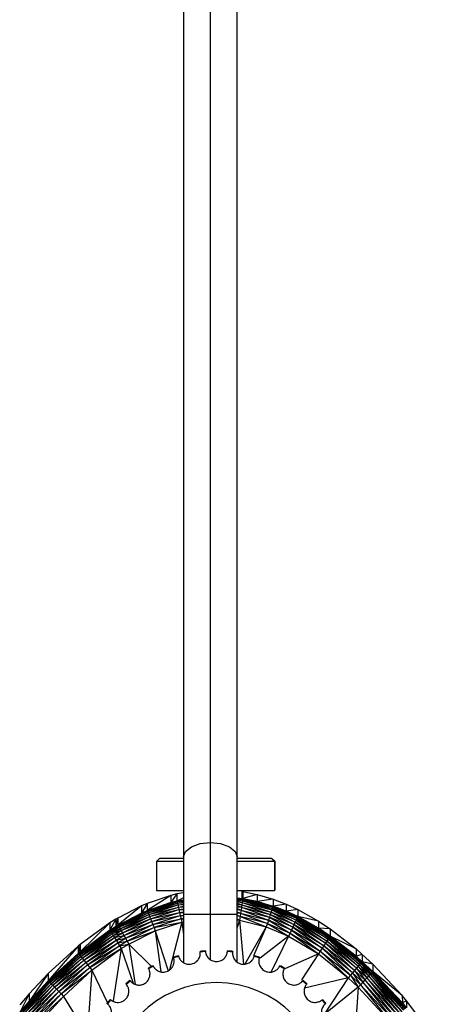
# Paper-space layout '_Derecha' of a CAD drawing. Header units: millimetres. Extents: x 0 to 133, y -13 to 1988.
# Tile 7 of 10: x 49 to 88, y 160 to 252. Entities that reach past the tile are written whole.
import ezdxf

# ---------------------------------------------------------------- set-up
doc = ezdxf.new("R2010")
doc.units = ezdxf.units.MM

psp = doc.layouts.new('_Derecha')

# ---------------------------------------------------------------- linework, layer by layer
at = {"color": 7, "linetype": 'Continuous', "lineweight": 25}
for p, q in [((63.904, 511.246), (63.904, 163.846)), ((66.404, 164.125), (66.404, 511.246)), ((68.904, 163.879), (68.904, 511.246)), ((61.682, 173.56), (61.382, 173.26)), ((61.682, 173.56), (63.917, 173.56)), ((61.704, 173.574), (61.689, 173.56)), ((61.704, 173.574), (63.914, 173.574)), ((68.892, 173.56), (72.082, 173.56)), ((68.895, 173.574), (72.104, 173.574)), ((72.082, 173.56), (72.382, 173.26)), ((72.104, 173.574), (72.404, 173.274)), ((61.382, 173.26), (61.382, 170.56)), ((63.904, 173.26), (61.382, 173.26)), ((72.382, 173.26), (68.904, 173.26)), ((72.404, 173.274), (72.367, 173.274)), ((72.382, 173.26), (72.382, 170.56)), ((72.404, 173.274), (72.404, 170.574)), ((62.735, 170.094), (60.519, 168.675)), ((62.735, 170.094), (60.519, 169.341)), ((61.382, 170.56), (63.904, 170.56)), ((63.288, 170.233), (62.735, 169.432)), ((63.288, 170.233), (62.735, 170.094)), ((62.735, 170.094), (62.735, 169.432)), ((63.904, 170.336), (63.288, 170.233)), ((63.288, 170.233), (63.288, 169.571)), ((63.904, 169.87), (63.288, 169.571)), ((68.904, 170.56), (72.382, 170.56)), ((68.904, 169.866), (69.425, 169.8)), ((68.904, 169.856), (69.421, 169.781)), ((69.421, 169.781), (68.904, 169.847)), ((68.904, 169.811), (69.41, 169.712)), ((69.382, 169.88), (69.382, 170.56)), ((69.404, 170.386), (69.404, 170.56)), ((69.404, 170.462), (69.425, 170.459)), ((69.425, 170.459), (69.404, 170.449)), ((69.421, 169.781), (69.41, 169.712)), ((69.425, 169.8), (69.421, 169.781)), ((69.421, 169.781), (72.214, 169.003)), ((69.421, 169.781), (72.237, 169.069)), ((70.753, 169.529), (69.421, 169.781)), ((69.425, 170.459), (69.425, 169.8)), ((69.425, 170.459), (70.753, 170.189)), ((70.753, 170.189), (69.425, 169.8)), ((69.425, 169.8), (70.753, 169.529)), ((70.753, 170.189), (70.753, 169.529)), ((70.753, 170.189), (72.245, 169.748)), ((72.382, 170.574), (72.404, 170.574)), ((60.003, 169.121), (57.795, 167.311)), ((60.003, 169.121), (57.795, 167.984)), ((60.519, 169.341), (60.003, 168.453)), ((60.519, 169.341), (60.003, 169.121)), ((60.003, 169.121), (60.003, 168.453)), ((60.519, 168.675), (62.735, 169.432)), ((60.519, 169.341), (60.519, 168.675)), ((63.294, 169.553), (60.529, 168.657)), ((60.529, 168.657), (63.311, 169.485)), ((62.735, 169.432), (60.529, 168.657)), ((60.556, 168.593), (63.311, 169.485)), ((60.556, 168.593), (63.338, 169.37)), ((60.602, 168.484), (63.338, 169.37)), ((60.602, 168.484), (63.375, 169.21)), ((60.663, 168.332), (63.375, 169.21)), ((60.663, 168.332), (63.422, 169.01)), ((60.74, 168.141), (63.422, 169.01)), ((62.735, 169.432), (63.288, 169.571)), ((63.294, 169.553), (62.735, 169.432)), ((63.288, 169.571), (63.904, 169.675)), ((63.288, 169.571), (63.294, 169.553)), ((63.904, 169.661), (63.294, 169.553)), ((63.904, 169.646), (63.294, 169.553)), ((63.294, 169.553), (63.904, 169.629)), ((63.294, 169.553), (63.311, 169.485)), ((63.311, 169.485), (63.904, 169.575)), ((63.311, 169.485), (63.904, 169.548)), ((63.311, 169.485), (63.338, 169.37)), ((63.338, 169.37), (63.904, 169.456)), ((63.338, 169.37), (63.904, 169.419)), ((63.338, 169.37), (63.375, 169.21)), ((63.375, 169.21), (63.904, 169.291)), ((63.375, 169.21), (63.904, 169.247)), ((63.375, 169.21), (63.422, 169.01)), ((63.422, 169.01), (63.904, 169.083)), ((63.422, 169.01), (63.904, 169.036)), ((63.422, 169.01), (63.476, 168.774)), ((68.904, 169.777), (69.41, 169.712)), ((68.904, 169.714), (69.392, 169.596)), ((68.904, 169.658), (69.392, 169.596)), ((68.904, 169.568), (69.368, 169.434)), ((68.904, 169.493), (69.368, 169.434)), ((68.904, 169.376), (69.337, 169.231)), ((68.904, 169.286), (69.337, 169.231)), ((68.904, 169.142), (69.301, 168.992)), ((68.904, 169.042), (69.301, 168.992)), ((68.904, 168.871), (69.262, 168.723)), ((69.301, 168.992), (69.262, 168.723)), ((69.337, 169.231), (69.301, 168.992)), ((69.301, 168.992), (71.903, 168.055)), ((69.301, 168.992), (71.987, 168.313)), ((69.368, 169.434), (69.337, 169.231)), ((69.337, 169.231), (71.987, 168.313)), ((69.337, 169.231), (72.061, 168.542)), ((69.392, 169.596), (69.368, 169.434)), ((69.368, 169.434), (72.061, 168.542)), ((69.368, 169.434), (72.125, 168.737)), ((69.41, 169.712), (69.392, 169.596)), ((69.392, 169.596), (72.125, 168.737)), ((69.392, 169.596), (72.177, 168.892)), ((69.41, 169.712), (72.177, 168.892)), ((69.41, 169.712), (72.214, 169.003)), ((72.245, 169.748), (70.753, 169.529)), ((72.237, 169.069), (70.753, 169.529)), ((70.753, 169.529), (72.245, 169.087)), ((72.177, 168.892), (72.125, 168.737)), ((72.214, 169.003), (72.177, 168.892)), ((72.177, 168.892), (74.388, 167.785)), ((74.458, 167.932), (72.177, 168.892)), ((72.237, 169.069), (72.214, 169.003)), ((72.214, 169.003), (74.458, 167.932)), ((74.51, 168.037), (72.214, 169.003)), ((72.245, 169.087), (72.237, 169.069)), ((72.237, 169.069), (74.51, 168.037)), ((74.541, 168.099), (72.237, 169.069)), ((73.462, 168.619), (72.237, 169.069)), ((72.245, 169.748), (72.245, 169.087)), ((72.245, 169.748), (73.462, 169.281)), ((73.462, 169.281), (72.245, 169.087)), ((73.462, 168.619), (72.245, 169.087)), ((73.462, 169.281), (73.462, 168.619)), ((73.462, 169.281), (74.552, 168.78)), ((57.795, 167.984), (57.602, 167.196)), ((57.795, 167.984), (57.602, 167.87)), ((57.795, 167.311), (60.003, 168.453)), ((57.795, 167.984), (57.795, 167.311)), ((60.529, 168.657), (57.807, 167.295)), ((57.807, 167.295), (60.556, 168.593)), ((60.003, 168.453), (57.807, 167.295)), ((57.844, 167.235), (60.556, 168.593)), ((57.844, 167.235), (60.602, 168.484)), ((57.904, 167.133), (60.602, 168.484)), ((57.904, 167.133), (60.663, 168.332)), ((57.986, 166.991), (60.663, 168.332)), ((57.986, 166.991), (60.74, 168.141)), ((58.088, 166.813), (60.74, 168.141)), ((60.003, 168.453), (60.519, 168.675)), ((60.529, 168.657), (60.003, 168.453)), ((60.519, 168.675), (60.529, 168.657)), ((60.529, 168.657), (60.556, 168.593)), ((60.556, 168.593), (60.602, 168.484)), ((60.602, 168.484), (60.663, 168.332)), ((60.663, 168.332), (60.74, 168.141)), ((60.74, 168.141), (63.476, 168.774)), ((60.74, 168.141), (60.83, 167.917)), ((60.83, 167.917), (63.476, 168.774)), ((60.83, 167.917), (63.537, 168.508)), ((60.931, 167.664), (63.537, 168.508)), ((60.931, 167.664), (63.603, 168.219)), ((61.04, 167.389), (63.603, 168.219)), ((63.476, 168.774), (63.904, 168.839)), ((63.476, 168.774), (63.904, 168.791)), ((63.476, 168.774), (63.537, 168.508)), ((63.537, 168.508), (63.904, 168.564)), ((63.537, 168.508), (63.904, 168.519)), ((63.537, 168.508), (63.603, 168.219)), ((63.603, 168.219), (63.904, 168.265)), ((63.603, 168.219), (63.904, 168.225)), ((63.603, 168.219), (63.673, 167.914)), ((63.904, 167.949), (63.673, 167.914)), ((63.904, 168.354), (68.904, 168.354)), ((68.904, 168.768), (69.262, 168.723)), ((68.904, 168.57), (69.218, 168.43)), ((68.904, 168.47), (69.218, 168.43)), ((68.904, 168.247), (69.173, 168.12)), ((69.173, 168.12), (68.904, 168.155)), ((69.173, 168.12), (69.126, 167.802)), ((69.218, 168.43), (69.173, 168.12)), ((69.173, 168.12), (71.619, 167.172)), ((71.717, 167.477), (69.173, 168.12)), ((69.262, 168.723), (69.218, 168.43)), ((69.218, 168.43), (71.717, 167.477)), ((69.218, 168.43), (71.812, 167.774)), ((69.262, 168.723), (71.812, 167.774)), ((69.262, 168.723), (71.903, 168.055)), ((71.903, 168.055), (71.812, 167.774)), ((71.987, 168.313), (71.903, 168.055)), ((71.903, 168.055), (73.957, 166.871)), ((74.082, 167.138), (71.903, 168.055)), ((72.061, 168.542), (71.987, 168.313)), ((71.987, 168.313), (74.082, 167.138)), ((74.197, 167.383), (71.987, 168.313)), ((72.125, 168.737), (72.061, 168.542)), ((72.061, 168.542), (74.197, 167.383)), ((74.3, 167.6), (72.061, 168.542)), ((72.125, 168.737), (74.3, 167.6)), ((74.388, 167.785), (72.125, 168.737)), ((74.552, 168.78), (73.462, 168.619)), ((74.541, 168.099), (73.462, 168.619)), ((74.552, 168.116), (73.462, 168.619)), ((74.51, 168.037), (74.458, 167.932)), ((74.541, 168.099), (74.51, 168.037)), ((74.51, 168.037), (77.46, 166.137)), ((77.527, 166.234), (74.51, 168.037)), ((74.552, 168.116), (74.541, 168.099)), ((74.541, 168.099), (77.527, 166.234)), ((77.568, 166.29), (74.541, 168.099)), ((76.474, 167.038), (74.541, 168.099)), ((74.552, 168.78), (74.552, 168.116)), ((74.552, 168.78), (76.474, 167.707)), ((76.474, 167.038), (74.552, 168.116)), ((76.474, 167.707), (74.552, 168.116)), ((57.047, 167.529), (54.288, 164.849)), ((57.047, 167.529), (54.288, 165.535)), ((57.602, 167.87), (57.047, 166.853)), ((57.602, 167.87), (57.047, 167.529)), ((57.047, 167.529), (57.047, 166.853)), ((57.047, 166.853), (57.602, 167.196)), ((57.807, 167.295), (57.06, 166.837)), ((57.06, 166.837), (57.844, 167.235)), ((57.602, 167.196), (57.06, 166.837)), ((57.099, 166.779), (57.844, 167.235)), ((57.099, 166.779), (57.904, 167.133)), ((57.163, 166.679), (57.904, 167.133)), ((57.602, 167.87), (57.602, 167.196)), ((57.602, 167.196), (57.795, 167.311)), ((57.807, 167.295), (57.602, 167.196)), ((57.795, 167.311), (57.807, 167.295)), ((57.807, 167.295), (57.844, 167.235)), ((57.844, 167.235), (57.904, 167.133)), ((57.904, 167.133), (57.986, 166.991)), ((58.088, 166.813), (60.83, 167.917)), ((58.207, 166.604), (60.83, 167.917)), ((58.207, 166.604), (60.931, 167.664)), ((58.341, 166.367), (60.931, 167.664)), ((58.341, 166.367), (61.04, 167.389)), ((58.486, 166.11), (61.04, 167.389)), ((58.486, 166.11), (61.155, 167.098)), ((61.155, 167.098), (58.638, 165.838)), ((60.83, 167.917), (60.931, 167.664)), ((60.931, 167.664), (61.04, 167.389)), ((61.04, 167.389), (63.673, 167.914)), ((61.04, 167.389), (61.155, 167.098)), ((63.673, 167.914), (61.155, 167.098)), ((61.155, 167.098), (63.744, 167.6)), ((61.155, 167.098), (61.273, 166.799)), ((61.273, 166.799), (63.744, 167.6)), ((63.744, 167.6), (62.608, 163.149)), ((63.673, 167.914), (63.904, 167.917)), ((63.673, 167.914), (63.744, 167.6)), ((63.744, 167.6), (63.904, 167.625)), ((63.744, 167.6), (63.904, 166.44)), ((68.904, 167.911), (69.126, 167.802)), ((68.904, 167.83), (69.126, 167.802)), ((69.126, 167.802), (68.904, 167.12)), ((69.126, 167.802), (71.619, 167.172)), ((69.126, 167.802), (69.494, 163.686)), ((71.619, 167.172), (69.61, 163.694)), ((71.619, 167.172), (70.415, 164.461)), ((71.717, 167.477), (71.619, 167.172)), ((71.619, 167.172), (73.691, 166.299)), ((71.812, 167.774), (71.717, 167.477)), ((71.717, 167.477), (73.691, 166.299)), ((71.717, 167.477), (73.825, 166.589)), ((71.812, 167.774), (73.825, 166.589)), ((73.957, 166.871), (71.812, 167.774)), ((74.082, 167.138), (73.957, 166.871)), ((74.197, 167.383), (74.082, 167.138)), ((74.082, 167.138), (76.81, 165.165)), ((76.972, 165.41), (74.082, 167.138)), ((74.3, 167.6), (74.197, 167.383)), ((74.197, 167.383), (76.972, 165.41)), ((77.121, 165.635), (74.197, 167.383)), ((74.388, 167.785), (74.3, 167.6)), ((74.3, 167.6), (77.121, 165.635)), ((77.255, 165.834), (74.3, 167.6)), ((74.458, 167.932), (74.388, 167.785)), ((74.388, 167.785), (77.255, 165.834)), ((77.369, 166.003), (74.388, 167.785)), ((74.458, 167.932), (77.369, 166.003)), ((77.46, 166.137), (74.458, 167.932)), ((76.474, 167.707), (76.474, 167.038)), ((76.474, 167.707), (77.582, 166.975)), ((77.568, 166.29), (76.474, 167.038)), ((77.582, 166.305), (76.474, 167.038)), ((77.582, 166.975), (76.474, 167.038)), ((57.047, 166.853), (54.114, 164.68)), ((57.06, 166.837), (54.114, 164.68)), ((54.114, 164.68), (57.099, 166.779)), ((54.16, 164.627), (57.099, 166.779)), ((54.16, 164.627), (57.163, 166.679)), ((54.235, 164.536), (57.163, 166.679)), ((54.235, 164.536), (57.25, 166.541)), ((54.288, 164.849), (57.047, 166.853)), ((54.339, 164.409), (57.25, 166.541)), ((54.339, 164.409), (57.357, 166.366)), ((54.467, 164.25), (57.357, 166.366)), ((54.467, 164.25), (57.484, 166.161)), ((54.617, 164.062), (57.484, 166.161)), ((57.047, 166.853), (57.06, 166.837)), ((57.06, 166.837), (57.099, 166.779)), ((57.099, 166.779), (57.163, 166.679)), ((57.163, 166.679), (57.986, 166.991)), ((57.163, 166.679), (57.25, 166.541)), ((57.25, 166.541), (57.986, 166.991)), ((57.25, 166.541), (58.088, 166.813)), ((57.25, 166.541), (57.357, 166.366)), ((57.357, 166.366), (58.088, 166.813)), ((57.357, 166.366), (58.207, 166.604)), ((57.357, 166.366), (57.484, 166.161)), ((57.484, 166.161), (58.207, 166.604)), ((57.484, 166.161), (58.341, 166.367)), ((57.484, 166.161), (57.626, 165.929)), ((57.626, 165.929), (58.341, 166.367)), ((57.626, 165.929), (58.486, 166.11)), ((57.779, 165.677), (58.486, 166.11)), ((57.986, 166.991), (58.088, 166.813)), ((58.088, 166.813), (58.207, 166.604)), ((58.207, 166.604), (58.341, 166.367)), ((58.341, 166.367), (58.486, 166.11)), ((58.486, 166.11), (58.638, 165.838)), ((58.638, 165.838), (61.273, 166.799)), ((58.795, 165.558), (61.273, 166.799)), ((61.273, 166.799), (62.471, 163.064)), ((61.273, 166.799), (61.799, 162.971)), ((73.691, 166.299), (71.045, 164.251)), ((73.691, 166.299), (72.07, 162.963)), ((73.825, 166.589), (73.691, 166.299)), ((73.691, 166.299), (76.465, 164.64)), ((73.957, 166.871), (73.825, 166.589)), ((73.825, 166.589), (76.465, 164.64)), ((73.825, 166.589), (76.639, 164.906)), ((73.957, 166.871), (76.639, 164.906)), ((76.81, 165.165), (73.957, 166.871)), ((77.46, 166.137), (77.369, 166.003)), ((77.527, 166.234), (77.46, 166.137)), ((77.46, 166.137), (80.313, 163.648)), ((80.42, 163.769), (77.46, 166.137)), ((77.568, 166.29), (77.527, 166.234)), ((77.527, 166.234), (80.42, 163.769)), ((80.499, 163.856), (77.527, 166.234)), ((77.582, 166.305), (77.568, 166.29)), ((77.568, 166.29), (80.499, 163.856)), ((80.547, 163.907), (77.568, 166.29)), ((79.981, 164.433), (77.568, 166.29)), ((77.582, 166.975), (77.582, 166.305)), ((77.582, 166.975), (79.981, 165.11)), ((79.981, 164.433), (77.582, 166.305)), ((79.981, 165.11), (77.582, 166.305)), ((54.098, 165.38), (51.305, 162.124)), ((54.098, 165.38), (51.305, 162.824)), ((54.288, 165.535), (54.098, 164.693)), ((54.288, 165.535), (54.098, 165.38)), ((54.098, 165.38), (54.098, 164.693)), ((54.288, 165.535), (54.288, 164.849)), ((54.617, 164.062), (57.626, 165.929)), ((54.786, 163.849), (57.626, 165.929)), ((54.786, 163.849), (57.779, 165.677)), ((54.968, 163.618), (57.779, 165.677)), ((54.968, 163.618), (57.941, 165.41)), ((57.941, 165.41), (55.16, 163.374)), ((57.626, 165.929), (57.779, 165.677)), ((57.779, 165.677), (58.638, 165.838)), ((57.779, 165.677), (57.941, 165.41)), ((58.638, 165.838), (57.941, 165.41)), ((57.941, 165.41), (58.795, 165.558)), ((57.941, 165.41), (58.106, 165.136)), ((58.106, 165.136), (58.795, 165.558)), ((58.638, 165.838), (58.795, 165.558)), ((58.795, 165.558), (60.919, 163.471)), ((58.795, 165.558), (59.388, 161.808)), ((76.972, 165.41), (76.81, 165.165)), ((77.121, 165.635), (76.972, 165.41)), ((76.972, 165.41), (79.657, 162.887)), ((79.847, 163.11), (76.972, 165.41)), ((77.255, 165.834), (77.121, 165.635)), ((77.121, 165.635), (79.847, 163.11)), ((80.022, 163.314), (77.121, 165.635)), ((77.369, 166.003), (77.255, 165.834)), ((77.255, 165.834), (80.022, 163.314)), ((80.179, 163.495), (77.255, 165.834)), ((77.369, 166.003), (80.179, 163.495)), ((80.313, 163.648), (77.369, 166.003)), ((51.305, 162.124), (54.098, 164.693)), ((54.114, 164.68), (51.305, 162.124)), ((54.114, 164.68), (51.322, 162.113)), ((51.322, 162.113), (54.16, 164.627)), ((51.374, 162.065), (54.16, 164.627)), ((51.374, 162.065), (54.235, 164.536)), ((51.458, 161.982), (54.235, 164.536)), ((51.458, 161.982), (54.339, 164.409)), ((51.573, 161.866), (54.339, 164.409)), ((54.098, 164.693), (54.288, 164.849)), ((54.098, 164.693), (54.114, 164.68)), ((54.288, 164.849), (54.114, 164.68)), ((54.114, 164.68), (54.16, 164.627)), ((54.16, 164.627), (54.235, 164.536)), ((54.235, 164.536), (54.339, 164.409)), ((54.339, 164.409), (54.467, 164.25)), ((55.16, 163.374), (58.106, 165.136)), ((55.357, 163.122), (58.106, 165.136)), ((58.106, 165.136), (57.34, 160.256)), ((58.106, 165.136), (59.22, 161.928)), ((76.465, 164.64), (73.332, 163.251)), ((76.465, 164.64), (74.886, 162.213)), ((76.639, 164.906), (76.465, 164.64)), ((76.465, 164.64), (79.251, 162.41)), ((76.81, 165.165), (76.639, 164.906)), ((76.639, 164.906), (79.251, 162.41)), ((76.639, 164.906), (79.456, 162.652)), ((76.81, 165.165), (79.456, 162.652)), ((79.657, 162.887), (76.81, 165.165)), ((79.981, 165.11), (79.981, 164.433)), ((80.563, 164.597), (79.981, 165.11)), ((80.563, 164.597), (79.981, 164.433)), ((79.981, 164.433), (80.547, 163.907)), ((80.564, 163.919), (79.981, 164.433)), ((80.563, 164.597), (80.564, 163.919)), ((81.547, 163.679), (80.563, 164.597)), ((51.573, 161.866), (54.467, 164.25)), ((51.717, 161.721), (54.467, 164.25)), ((51.717, 161.721), (54.617, 164.062)), ((51.884, 161.548), (54.617, 164.062)), ((51.884, 161.548), (54.786, 163.849)), ((52.072, 161.354), (54.786, 163.849)), ((52.072, 161.354), (54.968, 163.618)), ((52.276, 161.142), (54.968, 163.618)), ((52.276, 161.142), (55.16, 163.374)), ((55.16, 163.374), (52.491, 160.918)), ((54.467, 164.25), (54.617, 164.062)), ((54.617, 164.062), (54.786, 163.849)), ((54.786, 163.849), (54.968, 163.618)), ((54.968, 163.618), (55.16, 163.374)), ((55.16, 163.374), (55.357, 163.122)), ((80.179, 163.495), (80.022, 163.314)), ((80.313, 163.648), (80.179, 163.495)), ((80.179, 163.495), (80.982, 162.416)), ((81.145, 162.591), (80.179, 163.495)), ((80.42, 163.769), (80.313, 163.648)), ((80.313, 163.648), (81.145, 162.591)), ((81.284, 162.739), (80.313, 163.648)), ((80.499, 163.856), (80.42, 163.769)), ((80.42, 163.769), (81.284, 162.739)), ((81.396, 162.856), (80.42, 163.769)), ((80.547, 163.907), (80.499, 163.856)), ((80.499, 163.856), (81.396, 162.856)), ((81.479, 162.94), (80.499, 163.856)), ((80.564, 163.919), (80.547, 163.907)), ((80.547, 163.907), (81.479, 162.94)), ((81.529, 162.989), (80.547, 163.907)), ((81.529, 162.989), (80.564, 163.919)), ((81.545, 163), (80.564, 163.919)), ((81.547, 163.679), (80.564, 163.919)), ((81.547, 163.679), (81.545, 163)), ((84.276, 160.769), (81.547, 163.679)), ((51.305, 162.824), (49.513, 160.205)), ((49.513, 160.914), (51.305, 162.824)), ((51.305, 162.824), (51.305, 162.124)), ((52.491, 160.918), (55.357, 163.122)), ((55.357, 163.122), (52.711, 160.688)), ((55.357, 163.122), (54.935, 157.121)), ((55.357, 163.122), (56.82, 160.086)), ((79.456, 162.652), (79.251, 162.41)), ((79.657, 162.887), (79.456, 162.652)), ((79.456, 162.652), (80.179, 161.542)), ((79.456, 162.652), (80.393, 161.776)), ((79.847, 163.11), (79.657, 162.887)), ((79.657, 162.887), (80.393, 161.776)), ((80.601, 162.004), (79.657, 162.887)), ((80.022, 163.314), (79.847, 163.11)), ((79.847, 163.11), (80.601, 162.004)), ((80.799, 162.219), (79.847, 163.11)), ((80.022, 163.314), (80.799, 162.219)), ((80.982, 162.416), (80.022, 163.314)), ((81.145, 162.591), (80.982, 162.416)), ((81.284, 162.739), (81.145, 162.591)), ((81.145, 162.591), (84.058, 159.1)), ((84.238, 159.257), (81.145, 162.591)), ((81.396, 162.856), (81.284, 162.739)), ((81.284, 162.739), (84.238, 159.257)), ((84.392, 159.389), (81.284, 162.739)), ((81.479, 162.94), (81.396, 162.856)), ((81.396, 162.856), (84.392, 159.389)), ((84.515, 159.494), (81.396, 162.856)), ((81.529, 162.989), (81.479, 162.94)), ((81.479, 162.94), (84.515, 159.494)), ((84.606, 159.568), (81.479, 162.94)), ((81.545, 163), (81.529, 162.989)), ((81.529, 162.989), (84.606, 159.568)), ((84.661, 159.611), (81.529, 162.989)), ((84.293, 160.074), (81.529, 162.989)), ((84.293, 160.074), (81.545, 163)), ((84.276, 160.769), (81.545, 163)), ((51.322, 162.113), (48.657, 159.181)), ((48.657, 159.181), (51.374, 162.065)), ((48.712, 159.137), (51.374, 162.065)), ((48.712, 159.137), (51.458, 161.982)), ((48.803, 159.062), (51.458, 161.982)), ((48.803, 159.062), (51.573, 161.866)), ((48.928, 158.956), (51.573, 161.866)), ((48.928, 158.956), (51.717, 161.721)), ((49.082, 158.823), (51.717, 161.721)), ((49.082, 158.823), (51.884, 161.548)), ((49.263, 158.665), (51.884, 161.548)), ((49.513, 160.205), (51.305, 162.124)), ((49.513, 160.205), (51.322, 162.113)), ((51.305, 162.124), (51.322, 162.113)), ((51.322, 162.113), (51.374, 162.065)), ((51.374, 162.065), (51.458, 161.982)), ((51.458, 161.982), (51.573, 161.866)), ((51.573, 161.866), (51.717, 161.721)), ((51.717, 161.721), (51.884, 161.548)), ((51.884, 161.548), (52.072, 161.354)), ((79.251, 162.41), (75.183, 161.444)), ((79.251, 162.41), (76.991, 158.971)), ((80.179, 161.542), (76.991, 158.971)), ((79.251, 162.41), (80.179, 161.542)), ((80.179, 161.542), (79.811, 156.018)), ((80.393, 161.776), (80.179, 161.542)), ((80.179, 161.542), (83.172, 158.315)), ((80.601, 162.004), (80.393, 161.776)), ((80.393, 161.776), (83.172, 158.315)), ((80.393, 161.776), (83.408, 158.525)), ((80.799, 162.219), (80.601, 162.004)), ((80.601, 162.004), (83.408, 158.525)), ((83.638, 158.73), (80.601, 162.004)), ((80.982, 162.416), (80.799, 162.219)), ((80.799, 162.219), (83.638, 158.73)), ((83.856, 158.923), (80.799, 162.219)), ((80.982, 162.416), (83.856, 158.923)), ((84.058, 159.1), (80.982, 162.416)), ((49.513, 160.914), (48.638, 159.191)), ((49.513, 160.914), (48.638, 159.905)), ((49.263, 158.665), (52.072, 161.354)), ((49.465, 158.487), (52.072, 161.354)), ((49.465, 158.487), (52.276, 161.142)), ((49.513, 160.914), (49.513, 160.205)), ((49.685, 158.292), (52.276, 161.142)), ((49.685, 158.292), (52.491, 160.918)), ((49.916, 158.086), (52.491, 160.918)), ((49.916, 158.086), (52.711, 160.688)), ((52.711, 160.688), (50.153, 157.874)), ((52.072, 161.354), (52.276, 161.142)), ((52.276, 161.142), (52.491, 160.918)), ((52.491, 160.918), (52.711, 160.688)), ((52.711, 160.688), (54.935, 157.121)), ((84.276, 160.769), (84.293, 160.074)), ((84.691, 160.28), (84.276, 160.769)), ((48.638, 159.191), (49.513, 160.205)), ((49.513, 160.205), (48.657, 159.181)), ((84.691, 160.28), (84.293, 160.074)), ((84.293, 160.074), (84.661, 159.611)), ((84.68, 159.62), (84.293, 160.074)), ((84.691, 160.28), (84.68, 159.62)), ((88.109, 155.766), (84.691, 160.28))]:
    psp.add_line(p, q, dxfattribs=at)
at = {"color": 7, "linetype": 'Continuous', "lineweight": 25, "flags": 128}
for points in [[(63.904, 173.692), (64.095, 174.203), (64.637, 174.636), (65.448, 174.925), (66.404, 175.027)], [(66.404, 175.027), (67.361, 174.925), (68.172, 174.636), (68.714, 174.203), (68.904, 173.692)]]:
    psp.add_lwpolyline(points, dxfattribs=at)
at = {"color": 7, "linetype": 'Continuous', "lineweight": 25}
for radius, start, end in [(13, 105.80418, 107.94582), (12.941, 105.80713, 107.94287), (13, 94.55418, 96.69582), (12.941, 94.55713, 96.69287), (12.941, 83.30713, 85.44287), (13, 83.30418, 85.44582), (12.941, 72.05713, 74.19287), (13, 72.05418, 74.19582), (13, 117.05418, 119.19582), (12.941, 117.05713, 119.19287), (12.941, 60.80713, 62.94287), (13, 60.80418, 62.94582), (10, 0, 180), (13, 128.30418, 130.44582), (12.941, 128.30713, 130.44287), (12.941, 49.55713, 51.69287), (13, 49.55418, 51.69582), (13, 139.55418, 141.69582), (12.941, 139.55713, 141.69287), (12.941, 38.30713, 40.44287), (13, 38.30418, 40.44582)]:
    psp.add_arc((66.972, 151.966), radius, start, end, dxfattribs=at)
for points, knots in [([(62.985, 164.278), (62.983, 164.286), (62.977, 164.303), (62.971, 164.32), (62.967, 164.332), (62.967, 164.333), (62.967, 164.334)], [0, 0, 0, 0, 0.249127, 0.49924, 0.749006, 1, 1, 1, 1]), ([(63.03, 163.977), (63.03, 164.004), (63.028, 164.065), (63.015, 164.167), (62.996, 164.239), (62.985, 164.278)], [0, 0, 0, 0, 0.2639207, 0.5972526, 1, 1, 1, 1]), ([(63.432, 164.475), (63.432, 164.474), (63.432, 164.473), (63.435, 164.461), (63.439, 164.443), (63.444, 164.427), (63.447, 164.418)], [0, 0, 0, 0, 0.250939, 0.500697, 0.750812, 1, 1, 1, 1]), ([(63.447, 164.418), (63.457, 164.388), (63.476, 164.33), (63.512, 164.253), (63.547, 164.189), (63.602, 164.103), (63.684, 164.001), (63.814, 163.885), (63.964, 163.791), (64.146, 163.718), (64.347, 163.68), (64.567, 163.684), (64.784, 163.735), (64.977, 163.828), (65.14, 163.952), (65.263, 164.089), (65.359, 164.242), (65.421, 164.392), (65.461, 164.553), (65.466, 164.658), (65.469, 164.716)], [0, 0, 0, 0, 0.0384585, 0.072031, 0.100718, 0.1245205, 0.1916105, 0.2495369, 0.3159952, 0.3746822, 0.4399091, 0.5000547, 0.561218, 0.6252778, 0.6841839, 0.7505031, 0.8087499, 0.8755157, 0.931169, 1, 1, 1, 1]), ([(65.464, 164.819), (65.463, 164.828), (65.461, 164.845), (65.458, 164.863), (65.457, 164.875), (65.456, 164.877), (65.456, 164.877)], [0, 0, 0, 0, 0.249127, 0.49924, 0.749006, 1, 1, 1, 1]), ([(65.94, 164.925), (65.94, 164.924), (65.94, 164.923), (65.941, 164.911), (65.942, 164.893), (65.943, 164.875), (65.944, 164.867)], [0, 0, 0, 0, 0.250939, 0.500697, 0.750812, 1, 1, 1, 1]), ([(65.944, 164.867), (65.948, 164.833), (65.956, 164.771), (65.977, 164.685), (66.001, 164.612), (66.041, 164.513), (66.106, 164.394), (66.22, 164.25), (66.359, 164.127), (66.537, 164.022), (66.742, 163.951), (66.971, 163.925), (67.202, 163.95), (67.407, 164.021), (67.585, 164.127), (67.724, 164.25), (67.837, 164.393), (67.915, 164.536), (67.975, 164.696), (67.991, 164.804), (68, 164.867)], [0, 0, 0, 0, 0.0385, 0.072082, 0.100748, 0.124498, 0.191678, 0.2495, 0.316058, 0.374649, 0.439426, 0.499854, 0.560314, 0.625171, 0.683681, 0.750199, 0.807966, 0.87513, 0.927683, 1, 1, 1, 1]), ([(68, 164.867), (68.001, 164.875), (68.003, 164.893), (68.004, 164.911), (68.004, 164.923), (68.004, 164.924), (68.004, 164.925)], [0, 0, 0, 0, 0.249127, 0.49924, 0.749006, 1, 1, 1, 1]), ([(68.48, 164.819), (68.478, 164.786), (68.473, 164.723), (68.477, 164.634), (68.486, 164.559), (68.506, 164.454), (68.547, 164.324), (68.631, 164.161), (68.743, 164.013), (68.897, 163.875), (69.084, 163.765), (69.305, 163.695), (69.535, 163.675), (69.75, 163.705), (69.945, 163.773), (70.106, 163.867), (70.245, 163.985), (70.349, 164.11), (70.439, 164.256), (70.476, 164.359), (70.497, 164.418)], [0, 0, 0, 0, 0.0385, 0.072082, 0.100748, 0.124498, 0.191678, 0.2495, 0.316058, 0.374649, 0.439426, 0.499854, 0.560314, 0.625171, 0.683681, 0.750199, 0.807966, 0.87513, 0.927683, 1, 1, 1, 1]), ([(68.488, 164.877), (68.488, 164.877), (68.488, 164.875), (68.486, 164.863), (68.483, 164.845), (68.481, 164.828), (68.48, 164.819)], [0, 0, 0, 0, 0.2509387, 0.5006965, 0.7508123, 1, 1, 1, 1]), ([(70.497, 164.418), (70.5, 164.427), (70.505, 164.443), (70.509, 164.461), (70.512, 164.473), (70.512, 164.474), (70.513, 164.475)], [0, 0, 0, 0, 0.249127, 0.49924, 0.749006, 1, 1, 1, 1]), ([(70.959, 164.278), (70.95, 164.246), (70.933, 164.185), (70.92, 164.097), (70.914, 164.021), (70.913, 163.915), (70.928, 163.779), (70.978, 163.603), (71.059, 163.436), (71.183, 163.271), (71.345, 163.126), (71.548, 163.015), (71.77, 162.95), (71.987, 162.937), (72.192, 162.966), (72.367, 163.027), (72.527, 163.116), (72.654, 163.218), (72.77, 163.343), (72.826, 163.437), (72.859, 163.491)], [0, 0, 0, 0, 0.0385, 0.072082, 0.100748, 0.124498, 0.191678, 0.2495, 0.316058, 0.374649, 0.439426, 0.499854, 0.560314, 0.625171, 0.683681, 0.750199, 0.807966, 0.87513, 0.927683, 1, 1, 1, 1]), ([(70.978, 164.334), (70.977, 164.333), (70.977, 164.332), (70.973, 164.32), (70.967, 164.303), (70.962, 164.286), (70.959, 164.278)], [0, 0, 0, 0, 0.250939, 0.500697, 0.750812, 1, 1, 1, 1]), ([(61.059, 163.544), (61.06, 163.543), (61.06, 163.542), (61.065, 163.531), (61.073, 163.514), (61.081, 163.499), (61.085, 163.491)], [0, 0, 0, 0, 0.250939, 0.500697, 0.750812, 1, 1, 1, 1]), ([(61.085, 163.491), (61.101, 163.464), (61.131, 163.411), (61.183, 163.338), (61.237, 163.275), (61.292, 163.22), (61.346, 163.174), (61.399, 163.134), (61.448, 163.101), (61.58, 163.023), (61.812, 162.939), (62.152, 162.939), (62.441, 163.031), (62.671, 163.178), (62.835, 163.358), (62.945, 163.551), (63.016, 163.755), (63.025, 163.899), (63.03, 163.977)], [0, 0, 0, 0, 0.0409326, 0.0790916, 0.1144788, 0.1470967, 0.1769482, 0.2040373, 0.2283696, 0.2499525, 0.3879567, 0.4995284, 0.5786017, 0.66027, 0.7497877, 0.8197485, 0.9029841, 1, 1, 1, 1]), ([(72.859, 163.491), (72.863, 163.499), (72.871, 163.514), (72.879, 163.531), (72.884, 163.542), (72.885, 163.543), (72.885, 163.544)], [0, 0, 0, 0, 0.2491267, 0.4992401, 0.7490064, 1, 1, 1, 1]), ([(58.95, 162.121), (58.973, 162.095), (59.016, 162.046), (59.081, 161.986), (59.161, 161.924), (59.259, 161.863), (59.429, 161.786), (59.669, 161.729), (59.952, 161.75), (60.182, 161.831), (60.345, 161.924), (60.488, 162.045), (60.602, 162.183), (60.688, 162.332), (60.743, 162.479), (60.777, 162.629), (60.781, 162.725), (60.783, 162.775)], [0, 0, 0, 0, 0.04996, 0.091479, 0.124556, 0.191212, 0.249437, 0.374224, 0.499066, 0.562959, 0.624196, 0.685304, 0.749769, 0.809277, 0.875044, 0.934032, 1, 1, 1, 1]), ([(60.66, 163.264), (60.656, 163.271), (60.647, 163.287), (60.638, 163.302), (60.632, 163.313), (60.631, 163.314), (60.631, 163.315)], [0, 0, 0, 0, 0.249127, 0.49924, 0.749006, 1, 1, 1, 1]), ([(60.783, 162.775), (60.782, 162.801), (60.781, 162.857), (60.77, 162.945), (60.749, 163.045), (60.714, 163.154), (60.679, 163.226), (60.66, 163.264)], [0, 0, 0, 0, 0.145298, 0.317909, 0.517879, 0.745237, 1, 1, 1, 1]), ([(73.284, 163.264), (73.269, 163.234), (73.241, 163.177), (73.211, 163.094), (73.19, 163.021), (73.169, 162.916), (73.157, 162.78), (73.171, 162.598), (73.218, 162.418), (73.308, 162.232), (73.439, 162.059), (73.615, 161.91), (73.821, 161.803), (74.031, 161.748), (74.237, 161.737), (74.421, 161.762), (74.595, 161.818), (74.74, 161.893), (74.878, 161.993), (74.952, 162.074), (74.994, 162.121)], [0, 0, 0, 0, 0.0385, 0.072082, 0.100748, 0.124498, 0.191678, 0.2495, 0.316058, 0.374649, 0.439426, 0.499854, 0.560314, 0.625171, 0.683681, 0.750199, 0.807966, 0.87513, 0.927683, 1, 1, 1, 1]), ([(73.313, 163.315), (73.313, 163.314), (73.312, 163.313), (73.306, 163.302), (73.297, 163.287), (73.288, 163.271), (73.284, 163.264)], [0, 0, 0, 0, 0.250939, 0.500697, 0.750812, 1, 1, 1, 1]), ([(58.577, 161.815), (58.572, 161.822), (58.56, 161.835), (58.548, 161.849), (58.54, 161.858), (58.539, 161.859), (58.539, 161.859)], [0, 0, 0, 0, 0.2491267, 0.4992401, 0.7490064, 1, 1, 1, 1]), ([(58.813, 161.159), (58.812, 161.187), (58.811, 161.246), (58.799, 161.334), (58.779, 161.426), (58.744, 161.535), (58.684, 161.67), (58.616, 161.762), (58.577, 161.815)], [0, 0, 0, 0, 0.110719, 0.230948, 0.360791, 0.50033, 0.710354, 1, 1, 1, 1]), ([(58.914, 162.168), (58.915, 162.167), (58.916, 162.166), (58.923, 162.156), (58.934, 162.142), (58.945, 162.128), (58.95, 162.121)], [0, 0, 0, 0, 0.250939, 0.500697, 0.750812, 1, 1, 1, 1]), ([(74.994, 162.121), (75, 162.128), (75.011, 162.142), (75.021, 162.156), (75.029, 162.166), (75.03, 162.167), (75.03, 162.168)], [0, 0, 0, 0, 0.249127, 0.49924, 0.749006, 1, 1, 1, 1]), ([(75.367, 161.815), (75.346, 161.789), (75.308, 161.739), (75.262, 161.663), (75.227, 161.595), (75.186, 161.497), (75.147, 161.366), (75.126, 161.184), (75.138, 160.999), (75.189, 160.799), (75.283, 160.603), (75.428, 160.423), (75.608, 160.278), (75.804, 160.183), (76.004, 160.132), (76.189, 160.12), (76.371, 160.141), (76.527, 160.187), (76.682, 160.258), (76.77, 160.323), (76.821, 160.361)], [0, 0, 0, 0, 0.0385, 0.072082, 0.100748, 0.124498, 0.191678, 0.2495, 0.316058, 0.374649, 0.439426, 0.499854, 0.560314, 0.625171, 0.683681, 0.750199, 0.807966, 0.87513, 0.927683, 1, 1, 1, 1]), ([(75.406, 161.859), (75.405, 161.859), (75.404, 161.858), (75.396, 161.849), (75.384, 161.835), (75.373, 161.822), (75.367, 161.815)], [0, 0, 0, 0, 0.250939, 0.500697, 0.750812, 1, 1, 1, 1]), ([(57.123, 160.361), (57.15, 160.34), (57.202, 160.3), (57.284, 160.251), (57.362, 160.213), (57.434, 160.184), (57.5, 160.163), (57.633, 160.131), (57.834, 160.114), (58.127, 160.17), (58.416, 160.32), (58.625, 160.545), (58.739, 160.76), (58.802, 160.957), (58.809, 161.089), (58.813, 161.159)], [0, 0, 0, 0, 0.053398, 0.102077, 0.14604, 0.18529, 0.21983, 0.249668, 0.386814, 0.499784, 0.628406, 0.749308, 0.823651, 0.906641, 1, 1, 1, 1]), ([(56.817, 159.988), (56.81, 159.994), (56.797, 160.005), (56.782, 160.016), (56.772, 160.023), (56.771, 160.024), (56.771, 160.024)], [0, 0, 0, 0, 0.249127, 0.49924, 0.749006, 1, 1, 1, 1]), ([(57.196, 159.189), (57.195, 159.218), (57.194, 159.28), (57.181, 159.371), (57.16, 159.465), (57.129, 159.56), (57.076, 159.679), (56.982, 159.833), (56.878, 159.931), (56.817, 159.988)], [0, 0, 0, 0, 0.086128, 0.179126, 0.27918, 0.386439, 0.501024, 0.709144, 1, 1, 1, 1]), ([(57.079, 160.4), (57.079, 160.399), (57.081, 160.398), (57.089, 160.39), (57.103, 160.378), (57.116, 160.367), (57.123, 160.361)], [0, 0, 0, 0, 0.250939, 0.500697, 0.750812, 1, 1, 1, 1]), ([(77.127, 159.988), (77.102, 159.966), (77.054, 159.925), (76.994, 159.86), (76.947, 159.8), (76.887, 159.711), (76.824, 159.59), (76.768, 159.416), (76.743, 159.232), (76.754, 159.026), (76.809, 158.816), (76.915, 158.611), (77.064, 158.433), (77.237, 158.302), (77.423, 158.213), (77.603, 158.166), (77.785, 158.151), (77.947, 158.165), (78.113, 158.205), (78.212, 158.251), (78.27, 158.278)], [0, 0, 0, 0, 0.0385, 0.072082, 0.100748, 0.124498, 0.191678, 0.2495, 0.316058, 0.374649, 0.439426, 0.499854, 0.560314, 0.625171, 0.683681, 0.750199, 0.807966, 0.87513, 0.927683, 1, 1, 1, 1]), ([(76.821, 160.361), (76.828, 160.367), (76.841, 160.378), (76.855, 160.39), (76.864, 160.398), (76.865, 160.399), (76.865, 160.4)], [0, 0, 0, 0, 0.249127, 0.49924, 0.749006, 1, 1, 1, 1]), ([(77.174, 160.024), (77.173, 160.024), (77.172, 160.023), (77.162, 160.016), (77.148, 160.005), (77.134, 159.994), (77.127, 159.988)], [0, 0, 0, 0, 0.2509387, 0.5006965, 0.7508123, 1, 1, 1, 1])]:
    psp.add_open_spline(points, degree=3, knots=knots, dxfattribs=at)
psp.add_open_spline([(65.469, 164.716), (65.469, 164.751), (65.467, 164.785), (65.464, 164.819)], degree=3, dxfattribs=at)

doc.saveas('drawing.dxf')
